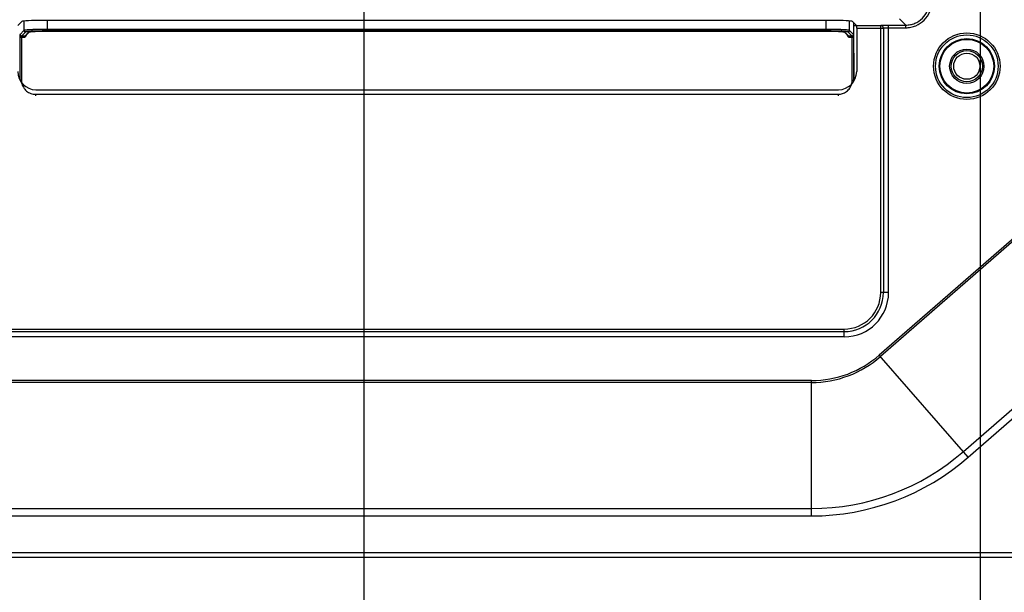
# Model space of a CAD drawing. Header units: millimetres. Extents: x -6054 to 364, y -1866 to 3094.
# Tile 143 of 256: x -3491 to -3303, y 90 to 200. Entities that reach past the tile are written whole.
import ezdxf

# ---------------------------------------------------------------- set-up
doc = ezdxf.new("R2010")
doc.units = ezdxf.units.MM
doc.header["$LTSCALE"] = 65.395
doc.header["$PDSIZE"] = 0.05
doc.layers.get('0').update_dxf_attribs({"linetype": 'CONTINUOUS'})
doc.layers.get('Defpoints').update_dxf_attribs({"linetype": 'CONTINUOUS'})
doc.layers.add('DIM', color=3, linetype='CONTINUOUS')
doc.styles.get("Standard").update_dxf_attribs({"font": 'arial.ttf'})
doc.dimstyles.new('ISO-25', dxfattribs={"dimtxt": 2.5, "dimasz": 2.5, "dimexe": 1.25, "dimexo": 0.625, "dimtad": 1, "dimtxsty": 'STANDARD', "dimcen": 2.5, "dimadec": 0, "dimazin": 0, "dimtfac": 1, "dimtmove": 0, "dimatfit": 3, "dimfxl": 1, "dimarcsym": 0})

# ---------------------------------------------------------------- blocks, each defined once
blk = doc.blocks.new('*D4')
at = {"layer": 'Defpoints', "color": 0}
for p in [(-3425.42, 234.04), (-4734.98, 45), (-4734.98, -117.52)]:
    blk.add_point(p, dxfattribs=at)
at = {"layer": 'DIM', "color": 3, "lineweight": -2}
for p, q in [((-3425.42, 233.41), (-3425.42, -118.77)), ((-4734.98, 44.37), (-4734.98, -118.77)), ((-3440.42, -117.52), (-4719.98, -117.52))]:
    blk.add_line(p, q, dxfattribs=at)
at = {"layer": 'DIM', "color": 3}
for points in [[(-4719.98, -115.02), (-4719.98, -120.02), (-4734.98, -117.52)], [(-3440.42, -120.02), (-3440.42, -115.02), (-3425.42, -117.52)]]:
    blk.add_solid(points, dxfattribs=at)
at = {"layer": 'DIM', "color": 2, "insert": (-4099.73, -99.71), "char_height": 20, "attachment_point": 5}
blk.add_mtext('1310  [51,557]', dxfattribs=at)
blk = doc.blocks.new('*D5')
at = {"layer": 'Defpoints', "color": 0}
for p in [(-3378.06, 274.15), (-3138.1, -20.96), (-2879.26, -20.96)]:
    blk.add_point(p, dxfattribs=at)
at = {"layer": 'DIM', "color": 3, "lineweight": -2}
for p, q in [((-3377.44, 274.15), (-2878.01, 274.15)), ((-2879.26, 259.15), (-2879.26, -5.96)), ((-3137.48, -20.96), (-2878.01, -20.96))]:
    blk.add_line(p, q, dxfattribs=at)
at = {"layer": 'DIM', "color": 3}
for points in [[(-2876.76, 259.15), (-2881.76, 259.15), (-2879.26, 274.15)], [(-2881.76, -5.96), (-2876.76, -5.96), (-2879.26, -20.96)]]:
    blk.add_solid(points, dxfattribs=at)
at = {"layer": 'DIM', "color": 2, "insert": (-2897.07, 126.59), "char_height": 20, "attachment_point": 5, "rotation": 90}
blk.add_mtext('295  [11,618]', dxfattribs=at)
blk = doc.blocks.new('*D18')
at = {"layer": 'Defpoints', "color": 0}
for p in [(-3307.32, 492.15), (-4734.98, -14.55), (-4734.98, -196.07)]:
    blk.add_point(p, dxfattribs=at)
at = {"layer": 'DIM', "color": 3, "lineweight": -2}
for p, q in [((-3307.32, 491.52), (-3307.32, -197.32)), ((-4734.98, -15.18), (-4734.98, -197.32)), ((-3322.32, -196.07), (-4719.98, -196.07))]:
    blk.add_line(p, q, dxfattribs=at)
at = {"layer": 'DIM', "color": 3}
for points in [[(-4719.98, -193.57), (-4719.98, -198.57), (-4734.98, -196.07)], [(-3322.32, -198.57), (-3322.32, -193.57), (-3307.32, -196.07)]]:
    blk.add_solid(points, dxfattribs=at)
at = {"layer": 'DIM', "color": 2, "insert": (-4021.15, -178.26), "char_height": 20, "attachment_point": 5}
blk.add_mtext('1428  [56,207]', dxfattribs=at)
blk = doc.blocks.new('*D19')
at = {"layer": 'Defpoints', "color": 0}
for p in [(-3379.72, 594.65), (-4909.71, -20.96), (-4728.57, -20.96)]:
    blk.add_point(p, dxfattribs=at)
at = {"layer": 'DIM', "color": 3, "lineweight": -2}
for p, q in [((-3380.35, 594.65), (-4910.96, 594.65)), ((-4909.71, 579.65), (-4909.71, -5.96)), ((-4729.2, -20.96), (-4910.96, -20.96))]:
    blk.add_line(p, q, dxfattribs=at)
at = {"layer": 'DIM', "color": 3}
for points in [[(-4907.21, 579.65), (-4912.21, 579.65), (-4909.71, 594.65)], [(-4912.21, -5.96), (-4907.21, -5.96), (-4909.71, -20.96)]]:
    blk.add_solid(points, dxfattribs=at)
at = {"layer": 'DIM', "color": 2, "insert": (-4927.52, 286.84), "char_height": 20, "attachment_point": 5, "rotation": 90}
blk.add_mtext('616  [24,236]', dxfattribs=at)

msp = doc.modelspace()

# ---------------------------------------------------------------- linework, layer by layer
at = {"linetype": 'Continuous'}
for p, q in [((-3231.97, 217.91), (-3326.65, 135.39)), ((-3231.74, 217.64), (-3326.42, 135.13)), ((-3491.74, 198.57), (-3490.97, 199.35)), ((-3490.58, 199.43), (-3490.58, 197.62)), ((-3335.77, 199.54), (-3486.98, 199.54)), ((-3486.08, 197.53), (-3486.08, 199.54)), ((-3336.82, 197.53), (-3336.82, 199.54)), ((-3332.33, 197.62), (-3332.33, 199.44)), ((-3331, 198.57), (-3331.78, 199.35)), ((-3331.5, 198.56), (-3331, 198.56)), ((-3331.49, 188.09), (-3331.5, 198.56)), ((-3331, 198.57), (-3326.37, 198.57)), ((-3326.37, 147.4), (-3326.37, 198.57)), ((-3324.87, 198.65), (-3321.57, 198.65)), ((-3324.87, 147.4), (-3324.87, 198.65)), ((-3324.87, 198.15), (-3321.57, 198.15)), ((-3321.57, 198.65), (-3322.75, 199.83)), ((-3321.57, 198.15), (-3321.57, 198.65)), ((-3310.54, 116.91), (-3215.86, 199.42)), ((-3309.61, 115.84), (-3214.93, 198.36)), ((-3490.46, 196.26), (-3491.36, 196.26)), ((-3491.36, 196.26), (-3491.36, 188.13)), ((-3490.58, 197.62), (-3491.33, 196.86)), ((-3491.06, 196.26), (-3491.06, 188.09)), ((-3490.28, 197.32), (-3491.03, 196.56)), ((-3490.43, 196.56), (-3491.03, 196.56)), ((-3490.43, 196.56), (-3489.68, 197.32)), ((-3490.22, 196.65), (-3489.51, 197.36)), ((-3489.49, 197.37), (-3489.48, 197.37)), ((-3489.48, 197.37), (-3489.46, 197.37)), ((-3489.46, 197.37), (-3489.45, 197.37)), ((-3489.45, 197.37), (-3489.43, 197.38)), ((-3489.43, 197.38), (-3489.42, 197.38)), ((-3489.42, 197.38), (-3489.4, 197.38)), ((-3489.4, 197.38), (-3489.38, 197.38)), ((-3489.38, 197.38), (-3489.36, 197.39)), ((-3489.36, 197.39), (-3489.34, 197.39)), ((-3489.34, 197.39), (-3489.31, 197.39)), ((-3489.31, 197.39), (-3489.29, 197.39)), ((-3489.29, 197.39), (-3489.26, 197.4)), ((-3489.26, 197.4), (-3489.23, 197.4)), ((-3489.23, 197.4), (-3489.19, 197.4)), ((-3489.19, 197.4), (-3489.14, 197.41)), ((-3489.14, 197.41), (-3489.1, 197.41)), ((-3489.1, 197.41), (-3489.05, 197.42)), ((-3489.05, 197.42), (-3489, 197.42)), ((-3489, 197.42), (-3488.95, 197.42)), ((-3488.95, 197.42), (-3488.9, 197.43)), ((-3488.9, 197.43), (-3488.84, 197.43)), ((-3488.84, 197.43), (-3488.78, 197.43)), ((-3488.78, 197.43), (-3488.72, 197.44)), ((-3488.72, 197.44), (-3488.66, 197.44)), ((-3488.66, 197.44), (-3488.6, 197.44)), ((-3488.6, 197.44), (-3488.54, 197.45)), ((-3488.54, 197.45), (-3488.44, 197.45)), ((-3488.44, 197.45), (-3488.34, 197.46)), ((-3488.34, 197.46), (-3488.23, 197.46)), ((-3488.23, 197.46), (-3488.12, 197.46)), ((-3488.12, 197.46), (-3488.01, 197.47)), ((-3488.01, 197.47), (-3487.89, 197.47)), ((-3487.89, 197.47), (-3487.77, 197.48)), ((-3487.77, 197.48), (-3487.65, 197.48)), ((-3487.65, 197.48), (-3487.53, 197.48)), ((-3487.53, 197.48), (-3487.41, 197.48)), ((-3487.41, 197.48), (-3487.28, 197.49)), ((-3487.28, 197.49), (-3487.15, 197.49)), ((-3487.15, 197.49), (-3487.02, 197.49)), ((-3487.02, 197.49), (-3486.89, 197.49)), ((-3486.89, 197.49), (-3486.76, 197.49)), ((-3486.76, 197.49), (-3486.62, 197.5)), ((-3486.62, 197.5), (-3486.49, 197.5)), ((-3486.49, 197.5), (-3486.35, 197.5)), ((-3486.35, 197.5), (-3486.22, 197.5)), ((-3486.22, 197.5), (-3486.08, 197.5)), ((-3336.82, 197.83), (-3486.08, 197.83)), ((-3336.82, 197.53), (-3486.08, 197.53)), ((-3486.08, 197.5), (-3336.82, 197.5)), ((-3486.08, 197.5), (-3336.73, 197.5)), ((-3486.08, 197.5), (-3486.08, 197.5)), ((-3336.82, 197.5), (-3336.82, 197.5)), ((-3336.73, 197.5), (-3336.6, 197.5)), ((-3336.42, 197.5), (-3336.28, 197.5)), ((-3336.28, 197.5), (-3336.15, 197.49)), ((-3336.15, 197.49), (-3336.01, 197.49)), ((-3336.01, 197.49), (-3335.88, 197.49)), ((-3335.88, 197.49), (-3335.75, 197.49)), ((-3335.75, 197.49), (-3335.62, 197.49)), ((-3335.62, 197.49), (-3335.5, 197.48)), ((-3335.5, 197.48), (-3335.37, 197.48)), ((-3335.37, 197.48), (-3335.25, 197.48)), ((-3335.25, 197.48), (-3335.13, 197.48)), ((-3335.13, 197.48), (-3335.01, 197.47)), ((-3335.01, 197.47), (-3334.89, 197.47)), ((-3334.89, 197.47), (-3334.78, 197.46)), ((-3334.78, 197.46), (-3334.67, 197.46)), ((-3334.67, 197.46), (-3334.57, 197.46)), ((-3334.57, 197.46), (-3334.46, 197.45)), ((-3334.46, 197.45), (-3334.36, 197.45)), ((-3334.36, 197.45), (-3334.3, 197.44)), ((-3334.3, 197.44), (-3334.24, 197.44)), ((-3334.24, 197.44), (-3334.18, 197.44)), ((-3334.18, 197.44), (-3334.12, 197.43)), ((-3334.12, 197.43), (-3334.06, 197.43)), ((-3334.06, 197.43), (-3334.01, 197.43)), ((-3334.01, 197.43), (-3333.95, 197.42)), ((-3333.95, 197.42), (-3333.9, 197.42)), ((-3333.9, 197.42), (-3333.85, 197.42)), ((-3333.85, 197.42), (-3333.8, 197.41)), ((-3333.8, 197.41), (-3333.76, 197.41)), ((-3333.76, 197.41), (-3333.72, 197.4)), ((-3333.72, 197.4), (-3333.68, 197.4)), ((-3333.68, 197.4), (-3333.65, 197.4)), ((-3333.65, 197.4), (-3333.62, 197.39)), ((-3333.62, 197.39), (-3333.59, 197.39)), ((-3333.59, 197.39), (-3333.56, 197.39)), ((-3333.56, 197.39), (-3333.54, 197.38)), ((-3333.54, 197.38), (-3333.52, 197.38)), ((-3333.52, 197.38), (-3333.5, 197.38)), ((-3333.5, 197.38), (-3333.48, 197.38)), ((-3333.48, 197.38), (-3333.46, 197.37)), ((-3333.39, 197.36), (-3332.68, 196.65)), ((-3333.23, 197.32), (-3332.47, 196.56)), ((-3331.87, 196.56), (-3332.63, 197.32)), ((-3331.87, 196.56), (-3332.47, 196.56)), ((-3331.54, 196.26), (-3332.44, 196.26)), ((-3331.57, 196.86), (-3332.33, 197.62)), ((-3331.84, 188.09), (-3331.84, 196.26)), ((-3331.54, 188.09), (-3331.54, 196.26)), ((-3330.98, 198.07), (-3325.87, 198.07)), ((-3330.98, 198.07), (-3330.98, 189.76)), ((-3325.87, 198.07), (-3325.87, 147.4)), ((-3491.06, 188.09), (-3491.34, 188.09)), ((-3331.84, 188.09), (-3331.54, 188.09)), ((-3331.49, 188.09), (-3331.54, 188.09)), ((-3488.36, 185.39), (-3334.55, 185.39)), ((-3488.36, 185.39), (-3488.36, 185.09)), ((-3488.27, 186.27), (-3334.47, 186.27)), ((-3334.55, 185.39), (-3334.55, 185.09)), ((-3324.87, 147.4), (-3326.37, 147.4)), ((-3507.06, 140.4), (-3333.37, 140.4)), ((-3506.57, 139.9), (-3333.37, 139.9)), ((-3333.37, 138.9), (-3333.37, 140.4)), ((-3333.37, 138.9), (-3507.32, 138.9)), ((-3309.61, 115.84), (-3326.65, 135.39)), ((-3339.65, 130.52), (-3507.32, 130.52)), ((-3339.65, 104.59), (-3339.65, 130.52)), ((-3339.65, 130.17), (-3506.83, 130.17)), ((-3511.09, 106), (-3339.65, 106)), ((-3511.09, 104.59), (-3339.65, 104.59)), ((-3243.76, 96.59), (-3586.32, 96.59)), ((-3515.32, 97.59), (-3243.76, 97.59))]:
    msp.add_line(p, q, dxfattribs=at)
for points in [[(-3489.54, 197.35), (-3489.54, 197.35), (-3489.54, 197.35), (-3489.54, 197.35), (-3489.54, 197.35), (-3489.54, 197.35), (-3489.54, 197.35), (-3489.54, 197.35), (-3489.54, 197.36), (-3489.54, 197.36), (-3489.54, 197.36), (-3489.54, 197.36), (-3489.53, 197.36), (-3489.53, 197.36), (-3489.53, 197.36), (-3489.53, 197.36), (-3489.52, 197.36), (-3489.52, 197.36), (-3489.51, 197.36), (-3489.51, 197.36)], [(-3489.51, 197.36), (-3489.51, 197.36), (-3489.5, 197.36), (-3489.5, 197.36), (-3489.49, 197.37), (-3489.49, 197.37)], [(-3336.6, 197.5), (-3336.46, 197.5), (-3336.42, 197.5)], [(-3333.46, 197.37), (-3333.44, 197.37), (-3333.44, 197.37), (-3333.43, 197.37), (-3333.42, 197.37), (-3333.42, 197.37), (-3333.41, 197.37), (-3333.41, 197.36), (-3333.4, 197.36), (-3333.4, 197.36)], [(-3333.4, 197.36), (-3333.39, 197.36), (-3333.39, 197.36), (-3333.38, 197.36), (-3333.38, 197.36), (-3333.38, 197.36), (-3333.38, 197.36), (-3333.37, 197.36), (-3333.37, 197.36), (-3333.37, 197.36), (-3333.37, 197.36), (-3333.36, 197.36), (-3333.36, 197.35), (-3333.36, 197.35), (-3333.36, 197.35), (-3333.36, 197.35), (-3333.36, 197.35), (-3333.36, 197.35)]]:
    msp.add_lwpolyline(points, dxfattribs=at)
for radius in [6.37, 6, 5.3, 5.15, 3.29, 2.99, 2.51]:
    msp.add_circle((-3309.87, 190.77), radius, dxfattribs=at)
for centre, radius, start, end in [((-3491.03, 196.86), 0.301, 180.188, 269.812), ((-3490.27, 197.62), 0.301, 180.188, 269.812), ((-3490.43, 196.86), 0.299, 269.8222, 314.9856), ((-3489.68, 197.62), 0.299, 269.8351, 296.6483), ((-3489.68, 197.62), 0.299, 296.6555, 299.1638), ((-3333.23, 197.62), 0.299, 240.8439, 270.1663), ((-3332.47, 196.86), 0.299, 225.0149, 270.1778), ((-3332.63, 197.62), 0.301, 270.188, 359.812), ((-3331.87, 196.86), 0.301, 270.188, 359.812), ((-3488.37, 188.09), 2.7, 180.0001, 190.59), ((-3334.54, 188.09), 2.7, 343.9394, 359.9997), ((-3334.54, 188.09), 3, 355.1812, 359.9989), ((-3333.37, 147.4), 8.5, 270, 360), ((-3333.37, 147.4), 7.5, 270, 360), ((-3333.37, 147.4), 7, 270, 360), ((-3339.65, 150.31), 19.79, 270, 311.0738), ((-3339.65, 150.31), 20.15, 270, 311.0738), ((-3339.65, 150.31), 44.31, 270, 311.0738), ((-3339.65, 150.31), 45.73, 270, 311.0738)]:
    msp.add_arc(centre, radius, start, end, dxfattribs=at)
for centre, major_axis, ratio, start_param, end_param in [((-3486.98, 199.34), (4, 0), 0.052408, 1.570796, 3.089233), ((-3335.77, 199.34), (4, 0), 0.052408, 0.05236, 1.570796), ((-3331.56, 198.55), (0, 1), 0.052408, -1.553343, -1.0044), ((-3331, 198.07), (0, 0.5), 0.052408, -1.570796, -0.05236), ((-3488.26, 189.77), (2.48, 2.48), 0.997265, 2.357564, 3.925621), ((-3334.48, 189.77), (2.48, -2.48), 0.997265, -0.784029, 0.784029), ((-3334.5, 188.09), (2.88, -0.87), 0.998353, 0.239367, 0.294201)]:
    msp.add_ellipse(centre, major_axis=major_axis, ratio=ratio, start_param=start_param, end_param=end_param, dxfattribs=at)
for points, knots in [([(-3321.57, 198.65), (-3321.28, 198.65), (-3320.69, 198.71), (-3319.56, 199.05), (-3318.31, 199.88), (-3317.48, 201.14), (-3317.14, 202.26), (-3317.08, 202.85), (-3317.08, 203.15)], [0, 0, 0, 0, 0.125302, 0.250605, 0.5, 0.749395, 0.874698, 1, 1, 1, 1]), ([(-3321.57, 198.15), (-3321.25, 198.15), (-3320.59, 198.22), (-3319.34, 198.6), (-3317.95, 199.52), (-3317.02, 200.91), (-3316.64, 202.17), (-3316.58, 202.82), (-3316.58, 203.15)], [0, 0, 0, 0, 0.125303, 0.250605, 0.5, 0.749395, 0.874697, 1, 1, 1, 1]), ([(-3326.37, 198.57), (-3326.37, 198.58), (-3326.36, 198.58), (-3326.34, 198.59), (-3326.3, 198.6), (-3326.23, 198.61), (-3326.1, 198.62), (-3325.92, 198.63), (-3325.7, 198.64), (-3325.44, 198.65), (-3325.16, 198.65), (-3324.97, 198.65), (-3324.87, 198.65)], [0, 0, 0, 0, 0.006999, 0.022179, 0.046391, 0.079604, 0.171923, 0.295865, 0.446782, 0.618934, 0.805729, 1, 1, 1, 1]), ([(-3325.87, 198.07), (-3325.87, 198.14), (-3325.9, 198.27), (-3326.01, 198.44), (-3326.18, 198.55), (-3326.31, 198.57), (-3326.37, 198.57)], [0, 0, 0, 0, 0.24984, 0.499776, 0.749843, 1, 1, 1, 1]), ([(-3325.87, 198.07), (-3325.87, 198.08), (-3325.87, 198.08), (-3325.84, 198.1), (-3325.79, 198.11), (-3325.69, 198.12), (-3325.57, 198.13), (-3325.42, 198.14), (-3325.19, 198.15), (-3325, 198.15), (-3324.87, 198.15)], [0, 0, 0, 0, 0.008977, 0.025068, 0.083115, 0.175399, 0.298931, 0.449214, 0.620608, 1, 1, 1, 1]), ([(-3491.33, 196.86), (-3491.33, 196.86), (-3491.33, 196.86), (-3491.34, 196.86), (-3491.34, 196.85), (-3491.34, 196.84), (-3491.34, 196.83), (-3491.34, 196.81), (-3491.35, 196.78), (-3491.35, 196.75), (-3491.35, 196.72), (-3491.35, 196.68), (-3491.36, 196.63), (-3491.36, 196.57), (-3491.36, 196.48), (-3491.36, 196.38), (-3491.36, 196.3), (-3491.36, 196.26)], [0, 0, 0, 0, 0.004364, 0.01069, 0.0191, 0.029631, 0.057051, 0.092823, 0.136672, 0.188233, 0.247058, 0.312633, 0.384376, 0.46165, 0.62998, 0.811604, 1, 1, 1, 1]), ([(-3491.03, 196.56), (-3491.03, 196.56), (-3491.04, 196.56), (-3491.04, 196.55), (-3491.04, 196.55), (-3491.05, 196.54), (-3491.05, 196.52), (-3491.05, 196.5), (-3491.05, 196.47), (-3491.06, 196.42), (-3491.06, 196.37), (-3491.06, 196.32), (-3491.06, 196.28), (-3491.06, 196.26)], [0, 0, 0, 0, 0.013484, 0.033952, 0.062229, 0.098432, 0.142414, 0.193885, 0.317631, 0.465604, 0.632687, 0.812972, 1, 1, 1, 1]), ([(-3486.08, 197.83), (-3486.36, 197.83), (-3486.79, 197.83), (-3487.34, 197.82), (-3487.74, 197.81), (-3488.13, 197.81), (-3488.5, 197.8), (-3488.85, 197.78), (-3489.17, 197.77), (-3489.47, 197.75), (-3489.73, 197.74), (-3489.96, 197.72), (-3490.13, 197.71), (-3490.25, 197.69), (-3490.33, 197.68), (-3490.39, 197.67), (-3490.45, 197.66), (-3490.49, 197.65), (-3490.53, 197.64), (-3490.55, 197.64), (-3490.56, 197.63), (-3490.57, 197.63), (-3490.57, 197.62), (-3490.58, 197.62)], [0, 0, 0, 0, 0.188459, 0.280564, 0.370143, 0.45639, 0.538531, 0.61583, 0.687595, 0.753187, 0.812025, 0.86359, 0.907434, 0.926342, 0.943188, 0.95794, 0.970574, 0.981074, 0.989443, 0.992837, 0.995714, 0.998091, 1, 1, 1, 1]), ([(-3490.15, 196.72), (-3490.16, 196.7), (-3490.17, 196.65), (-3490.21, 196.56), (-3490.27, 196.47), (-3490.36, 196.36), (-3490.43, 196.3), (-3490.46, 196.26)], [0, 0, 0, 0, 0.124977, 0.249984, 0.499778, 0.749835, 1, 1, 1, 1]), ([(-3490.46, 196.26), (-3490.46, 196.28), (-3490.46, 196.32), (-3490.46, 196.37), (-3490.46, 196.42), (-3490.46, 196.47), (-3490.45, 196.5), (-3490.45, 196.52), (-3490.45, 196.54), (-3490.44, 196.55), (-3490.44, 196.55), (-3490.44, 196.56), (-3490.44, 196.56), (-3490.43, 196.56)], [0, 0, 0, 0, 0.187029, 0.367314, 0.534397, 0.68237, 0.806116, 0.857587, 0.901569, 0.937771, 0.966048, 0.986516, 1, 1, 1, 1]), ([(-3486.08, 197.53), (-3486.35, 197.53), (-3486.74, 197.53), (-3487.26, 197.52), (-3487.63, 197.51), (-3488, 197.51), (-3488.34, 197.5), (-3488.66, 197.48), (-3488.97, 197.47), (-3489.24, 197.46), (-3489.49, 197.44), (-3489.7, 197.42), (-3489.86, 197.41), (-3489.97, 197.39), (-3490.04, 197.38), (-3490.1, 197.37), (-3490.16, 197.36), (-3490.2, 197.35), (-3490.23, 197.34), (-3490.25, 197.34), (-3490.26, 197.33), (-3490.27, 197.33), (-3490.27, 197.32), (-3490.28, 197.32)], [0, 0, 0, 0, 0.188392, 0.280465, 0.370013, 0.456229, 0.53834, 0.615612, 0.687354, 0.752927, 0.811751, 0.863311, 0.907159, 0.926074, 0.942931, 0.957699, 0.970354, 0.980885, 0.989295, 0.992715, 0.995625, 0.998041, 1, 1, 1, 1]), ([(-3489.68, 197.32), (-3489.68, 197.32), (-3489.67, 197.32), (-3489.66, 197.33), (-3489.66, 197.33), (-3489.64, 197.34), (-3489.61, 197.35), (-3489.58, 197.36), (-3489.53, 197.36), (-3489.48, 197.37), (-3489.42, 197.38), (-3489.32, 197.39), (-3489.19, 197.41), (-3489, 197.42), (-3488.79, 197.43), (-3488.55, 197.45), (-3488.3, 197.46), (-3488.02, 197.47), (-3487.72, 197.48), (-3487.3, 197.49), (-3486.75, 197.5), (-3486.31, 197.5), (-3486.08, 197.5)], [0, 0, 0, 0, 0.001959, 0.004375, 0.007285, 0.010705, 0.019115, 0.029646, 0.042301, 0.057069, 0.073926, 0.092841, 0.136689, 0.188249, 0.247073, 0.312647, 0.384388, 0.46166, 0.543772, 0.629988, 0.811607, 1, 1, 1, 1]), ([(-3332.33, 197.62), (-3332.33, 197.62), (-3332.34, 197.63), (-3332.35, 197.63), (-3332.36, 197.64), (-3332.38, 197.64), (-3332.41, 197.65), (-3332.46, 197.66), (-3332.51, 197.67), (-3332.58, 197.68), (-3332.65, 197.69), (-3332.77, 197.71), (-3332.94, 197.72), (-3333.18, 197.74), (-3333.44, 197.75), (-3333.73, 197.77), (-3334.06, 197.78), (-3334.4, 197.8), (-3334.77, 197.81), (-3335.16, 197.81), (-3335.56, 197.82), (-3336.12, 197.83), (-3336.54, 197.83), (-3336.82, 197.83)], [0, 0, 0, 0, 0.001909, 0.004286, 0.007163, 0.010557, 0.018926, 0.029426, 0.04206, 0.056812, 0.073658, 0.092566, 0.13641, 0.187975, 0.246813, 0.312405, 0.38417, 0.461469, 0.54361, 0.629857, 0.719436, 0.811541, 1, 1, 1, 1]), ([(-3332.63, 197.32), (-3332.63, 197.32), (-3332.64, 197.33), (-3332.64, 197.33), (-3332.66, 197.34), (-3332.68, 197.34), (-3332.71, 197.35), (-3332.75, 197.36), (-3332.8, 197.37), (-3332.86, 197.38), (-3332.93, 197.39), (-3333.04, 197.41), (-3333.2, 197.42), (-3333.42, 197.44), (-3333.67, 197.46), (-3333.94, 197.47), (-3334.24, 197.48), (-3334.56, 197.5), (-3334.91, 197.51), (-3335.27, 197.51), (-3335.65, 197.52), (-3336.17, 197.53), (-3336.56, 197.53), (-3336.82, 197.53)], [0, 0, 0, 0, 0.001959, 0.004375, 0.007285, 0.010705, 0.019115, 0.029646, 0.042301, 0.057069, 0.073926, 0.092841, 0.136689, 0.188249, 0.247073, 0.312646, 0.384388, 0.46166, 0.543771, 0.629987, 0.719535, 0.811608, 1, 1, 1, 1]), ([(-3336.82, 197.5), (-3336.6, 197.5), (-3336.15, 197.5), (-3335.6, 197.49), (-3335.18, 197.48), (-3334.89, 197.47), (-3334.61, 197.46), (-3334.35, 197.45), (-3334.11, 197.43), (-3333.9, 197.42), (-3333.72, 197.41), (-3333.58, 197.39), (-3333.49, 197.38), (-3333.43, 197.37), (-3333.37, 197.36), (-3333.33, 197.36), (-3333.29, 197.35), (-3333.27, 197.34), (-3333.25, 197.33), (-3333.24, 197.33), (-3333.23, 197.32), (-3333.23, 197.32), (-3333.23, 197.32)], [0, 0, 0, 0, 0.188393, 0.370012, 0.456228, 0.53834, 0.615612, 0.687353, 0.752927, 0.811751, 0.863311, 0.907159, 0.926074, 0.942931, 0.957699, 0.970354, 0.980885, 0.989295, 0.992715, 0.995625, 0.998041, 1, 1, 1, 1]), ([(-3332.44, 196.26), (-3332.47, 196.3), (-3332.54, 196.36), (-3332.63, 196.47), (-3332.7, 196.56), (-3332.73, 196.65), (-3332.75, 196.7), (-3332.75, 196.72)], [0, 0, 0, 0, 0.250165, 0.500222, 0.750016, 0.875023, 1, 1, 1, 1]), ([(-3332.47, 196.56), (-3332.47, 196.56), (-3332.47, 196.56), (-3332.46, 196.55), (-3332.46, 196.55), (-3332.46, 196.54), (-3332.46, 196.52), (-3332.45, 196.5), (-3332.45, 196.47), (-3332.45, 196.42), (-3332.44, 196.37), (-3332.44, 196.32), (-3332.44, 196.28), (-3332.44, 196.26)], [0, 0, 0, 0, 0.013484, 0.033952, 0.062229, 0.098431, 0.142413, 0.193884, 0.317631, 0.465603, 0.632686, 0.812971, 1, 1, 1, 1]), ([(-3331.84, 196.26), (-3331.84, 196.28), (-3331.84, 196.32), (-3331.84, 196.37), (-3331.85, 196.42), (-3331.85, 196.47), (-3331.85, 196.5), (-3331.86, 196.52), (-3331.86, 196.54), (-3331.86, 196.55), (-3331.87, 196.55), (-3331.87, 196.56), (-3331.87, 196.56), (-3331.87, 196.56)], [0, 0, 0, 0, 0.187028, 0.367313, 0.534396, 0.682369, 0.806115, 0.857586, 0.901568, 0.937771, 0.966048, 0.986516, 1, 1, 1, 1]), ([(-3331.54, 196.26), (-3331.54, 196.3), (-3331.54, 196.38), (-3331.54, 196.48), (-3331.55, 196.57), (-3331.55, 196.63), (-3331.55, 196.68), (-3331.55, 196.72), (-3331.56, 196.75), (-3331.56, 196.78), (-3331.56, 196.81), (-3331.56, 196.83), (-3331.57, 196.84), (-3331.57, 196.85), (-3331.57, 196.86), (-3331.57, 196.86), (-3331.57, 196.86), (-3331.57, 196.86)], [0, 0, 0, 0, 0.188396, 0.37002, 0.53835, 0.615624, 0.687367, 0.752942, 0.811767, 0.863328, 0.907177, 0.942949, 0.970369, 0.9809, 0.98931, 0.995636, 1, 1, 1, 1]), ([(-3491.02, 187.6), (-3490.99, 187.45), (-3490.9, 187.14), (-3490.7, 186.72), (-3490.43, 186.34), (-3490.09, 186.01), (-3489.71, 185.74), (-3489.28, 185.54), (-3488.83, 185.42), (-3488.52, 185.39), (-3488.36, 185.39)], [0, 0, 0, 0, 0.124999, 0.249999, 0.374999, 0.499999, 0.624999, 0.749999, 0.874999, 1, 1, 1, 1]), ([(-3334.55, 185.39), (-3334.4, 185.39), (-3334.11, 185.42), (-3333.69, 185.52), (-3333.28, 185.69), (-3332.91, 185.93), (-3332.59, 186.22), (-3332.31, 186.56), (-3332.09, 186.94), (-3331.99, 187.21), (-3331.95, 187.35)], [0, 0, 0, 0, 0.125, 0.250001, 0.375001, 0.500001, 0.625001, 0.750001, 0.875001, 1, 1, 1, 1])]:
    msp.add_open_spline(points, degree=3, knots=knots, dxfattribs=at)

# ---------------------------------------------------------------- dimensions: what is measured, and where the dimension line sits
at = {"layer": 'DIM'}
dim = msp.add_linear_dim(base=(-4909.71, -20.96), p1=(-3379.72, 594.65), p2=(-4728.57, -20.96), angle=90, text='<> []', dimstyle='ISO-25', override={"dimtxt": 20, "dimasz": 15, "dimgap": 5, "dimdec": 0, "dimclrd": 3, "dimclre": 3, "dimclrt": 2, "dimadec": 1, "dimtp": 0.3, "dimtm": 0.3, "dimtofl": 0}, dxfattribs=at)
dim.commit()
dim.dimension.update_dxf_attribs({"geometry": '*D19', "text_midpoint": (-4927.52, 286.84)})
dim = msp.add_linear_dim(base=(-4734.98, -196.07), p1=(-3307.32, 492.15), p2=(-4734.98, -14.55), text='<> []', dimstyle='ISO-25', override={"dimtxt": 20, "dimasz": 15, "dimgap": 5, "dimdec": 0, "dimclrd": 3, "dimclre": 3, "dimclrt": 2, "dimadec": 1, "dimtp": 0.3, "dimtm": 0.3, "dimtofl": 0}, dxfattribs=at)
dim.commit()
dim.dimension.update_dxf_attribs({"geometry": '*D18', "text_midpoint": (-4021.15, -178.26)})
dim = msp.add_linear_dim(base=(-2879.26, -20.96), p1=(-3378.06, 274.15), p2=(-3138.1, -20.96), angle=90, text='<> []', dimstyle='ISO-25', override={"dimtxt": 20, "dimasz": 15, "dimgap": 5, "dimdec": 0, "dimclrd": 3, "dimclre": 3, "dimclrt": 2, "dimadec": 1, "dimtp": 0.3, "dimtm": 0.3, "dimtofl": 0}, dxfattribs=at)
dim.commit()
dim.dimension.update_dxf_attribs({"geometry": '*D5', "text_midpoint": (-2879.26, 126.59), "dimtype": 160})
dim = msp.add_linear_dim(base=(-4734.98, -117.52), p1=(-3425.42, 234.04), p2=(-4734.98, 45), text='<> []', dimstyle='ISO-25', override={"dimtxt": 20, "dimasz": 15, "dimgap": 5, "dimdec": 0, "dimclrd": 3, "dimclre": 3, "dimclrt": 2, "dimadec": 1, "dimtp": 0.3, "dimtm": 0.3, "dimtofl": 0}, dxfattribs=at)
dim.commit()
dim.dimension.update_dxf_attribs({"geometry": '*D4', "text_midpoint": (-4099.73, -117.52), "dimtype": 160})

doc.saveas('drawing.dxf')
